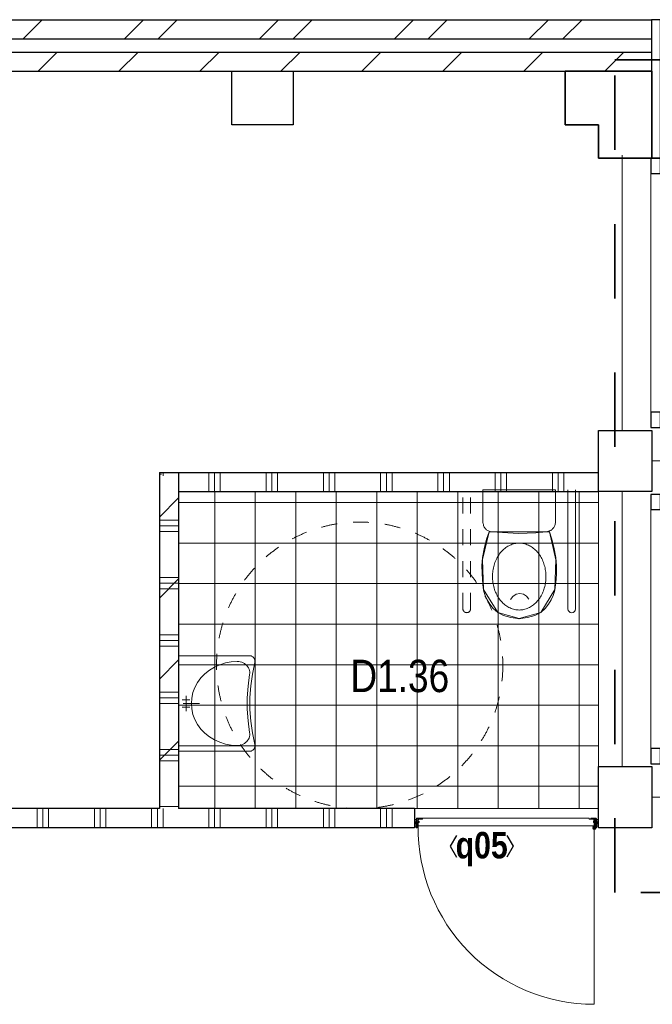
# Model space of a CAD drawing. Header units: millimetres. Extents: x 274611 to 571164, y 158736 to 298905.
# Tile 145 of 172: x 534082 to 537397, y 205567 to 210722. Entities that reach past the tile are written whole.
import ezdxf
from ezdxf.enums import TextEntityAlignment as Align

# ---------------------------------------------------------------- set-up
doc = ezdxf.new("R2010")
doc.units = ezdxf.units.MM
doc.header["$LTSCALE"] = 400
doc.header["$PDMODE"] = 1
doc.header["$PDSIZE"] = 15
for name, pattern in [('STYLE_01', [0.416641, 0.208282, -0.208359]), ('STYLE_02', [0.694427, 0.486069, -0.208359]), ('STYLE_06', [1.041641, 0.625, -0.208282, 0.069427, -0.138931]), ('STYLE_22', [1.944444, 0.972222, -0.972222])]:
    doc.linetypes.add(name, pattern=pattern)
for name, color, linetype, lineweight in [('Buitenkozijnen', 140, 'Continuous', 15), ('Fragmentaanduiding', 1, 'STYLE_22', 35), ('kozijnen', 140, 'Continuous', 15), ('Kozijnmerken', 43, 'Continuous', 9), ('mat-afdichting', 9, 'Continuous', 5), ('mat-aluminium', 140, 'Continuous', 15), ('mat-baksteen', 5, 'Continuous', 25), ('mat-beton (ihwg)', 5, 'Continuous', 25), ('mat-kalkzandsteen', 5, 'Continuous', 25), ('mat-multiplex-hor', 140, 'Continuous', 15), ('mat-scheidingswand-horizontaal', 5, 'Continuous', 25), ('mat-scheidingswand-vertikaal', 5, 'Continuous', 25), ('mat-spuitwerk_marmo', 43, 'STYLE_02', 20), ('mat-staal', 5, 'Continuous', 25), ('None', 7, 'Continuous', 9), ('Ruimtenummers', 5, 'Continuous', 25), ('sanitair', 7, 'Continuous', 5), ('Tegelwerk', 92, 'STYLE_02', 25)]:
    doc.layers.add(name, color=color, linetype=linetype, lineweight=lineweight)
doc.styles.add('Arial Narrow', font='ARIALN.TTF', dxfattribs={"height": 222.25})
doc.styles.add('Arial Narrow (bold)', font='ARIALNB.TTF', dxfattribs={"height": 172.861111})

# ---------------------------------------------------------------- blocks, each defined once
blk = doc.blocks.new('*X685')
at = {"layer": 'None', "lineweight": 5}
blk.add_line((28691.9, 4500), (27820.1, 4500), dxfattribs=at)
blk = doc.blocks.new('*U686')
at = {"layer": 'None', "color": 43, "linetype": 'Continuous', "lineweight": 9}
for p, q in [((28741.1, 4492.5), (28731.1, 4458.7)), ((28741.1, 4458.7), (28731.1, 4492.5))]:
    blk.add_line(p, q, dxfattribs=at)
blk.add_lwpolyline([(28731.1, 4492.5), (28741.1, 4492.5), (28741.1, 4458.7), (28731.1, 4458.7)], close=True, dxfattribs=at)
blk = doc.blocks.new('*U687')
at = {"layer": 'None', "color": 43, "linetype": 'Continuous', "lineweight": 9}
for p, q in [((27777.1, 4492.5), (27787.1, 4457.7)), ((27777.1, 4457.7), (27787.1, 4492.5))]:
    blk.add_line(p, q, dxfattribs=at)
blk.add_lwpolyline([(27777.1, 4492.5), (27787.1, 4492.5), (27787.1, 4457.7), (27777.1, 4457.7)], close=True, dxfattribs=at)
blk = doc.blocks.new('*X688')
at = {"layer": 'None', "lineweight": 25}
blk.add_line((27787, 4452.5), (27791.1, 4456.5), dxfattribs=at)
blk = doc.blocks.new('*U689')
at = {"layer": 'mat-afdichting', "lineweight": 5}
for points in [[(27812.1, 4496.1), (27800.1, 4496.1), (27800.1, 4493.9), (27812.1, 4493.9)], [(28706.1, 4496.1), (28718.1, 4496.1), (28718.1, 4493.9), (28706.1, 4493.9)]]:
    blk.add_lwpolyline(points, close=True, dxfattribs=at)
at = {"layer": 'mat-aluminium', "lineweight": 15}
blk.add_lwpolyline([(27791.1, 4479.6), (27787.1, 4479.6), (27787.1, 4464.6), (27791.1, 4464.6)], close=True, dxfattribs=at)
at = {"layer": 'mat-multiplex-hor', "lineweight": 15, "flags": 128}
for points in [[(28713.3, 4481.6), (28720.6, 4481.6), (28719.9, 4493.9), (28691.9, 4493.9), (28691.9, 4500.1), (27820.1, 4500.1), (27820.1, 4493.9), (27797.8, 4493.9), (27797.2, 4481.6), (27803, 4481.6)], [(27803, 4478.6), (27797, 4478.6), (27796.1, 4460.1), (28722, 4460.1), (28720.8, 4478.6), (28713.3, 4478.6)]]:
    blk.add_lwpolyline(points, dxfattribs=at)
at = {"layer": 'mat-spuitwerk_marmo', "lineweight": 20}
blk.add_circle((28719.1, 4447.8), 4, dxfattribs=at)
at = {"layer": 'mat-staal', "lineweight": 5, "flags": 128}
for points in [[(27792.1, 4500.1, 0.414214), (27787.1, 4495.1), (27787, 4451.7), (27787, 4450), (27791, 4450), (27791, 4451.7), (27791.1, 4495.1), (27791.1, 4495.1, -0.414214), (27792.1, 4496.1), (27817.1, 4496.1), (27817.1, 4500.1)], [(28726.1, 4500.1, -0.414214), (28731.1, 4495.1), (28731.1, 4451.7), (28731.1, 4450), (28727.1, 4450), (28727.1, 4451.7), (28727.1, 4495.1), (28727.1, 4495.1, 0.414214), (28726.1, 4496.1), (28701.1, 4496.1), (28701.1, 4500.1)]]:
    blk.add_lwpolyline(points, format="xyb", close=True, dxfattribs=at)
at = {"layer": 'None', "color": 43, "linetype": 'Continuous', "lineweight": 9}
blk.add_line((28719.1, 4447.8), (28719.1, 3525.2), dxfattribs=at)
for points in [[(28714, 4450.3), (28712.2, 4451.9), (28719.5, 4460.4), (28717.8, 4493.3), (28720.2, 4493.4), (28722, 4459.5)], [(28724.6, 4493.8), (28727, 4493.8), (28727, 4446.7), (28724.6, 4446.7)]]:
    blk.add_lwpolyline(points, close=True, dxfattribs=at)
at = {"layer": 'None', "color": 92, "linetype": 'Continuous', "lineweight": 25, "flags": 128}
for points in [[(27802.1, 4480.9), (27797.1, 4480.9)], [(27797.1, 4478.9), (27802.1, 4478.9), (27802.1, 4480.9)], [(28720.9, 4480.9), (28715.9, 4480.9)], [(28715.9, 4478.9), (28720.9, 4478.9), (28720.9, 4480.9)]]:
    blk.add_lwpolyline(points, dxfattribs=at)
at = {"layer": 'None', "color": 140, "linetype": 'Continuous', "lineweight": 15}
blk.add_circle((28719.1, 4447.8), 8, dxfattribs=at)
at = {"layer": 'None', "color": 43, "linetype": 'Continuous', "lineweight": 9}
blk.add_arc((28719.1, 4447.8), 922.6, 179.2903, 270, dxfattribs=at)
at = {"layer": 'None', "color": 8, "linetype": 'Continuous', "lineweight": 5}
for p in [(27777.1, 4496.1), (27777.1, 4466.1), (27788, 4448.5), (28730.1, 4448.5), (28741.1, 4466.1)]:
    blk.add_point(p, dxfattribs=at)
at = {"layer": 'mat-multiplex-hor'}
blk.add_blockref('*X685', (0, 0), dxfattribs=at)
at = {"layer": 'mat-staal'}
blk.add_blockref('*X688', (0, 0), dxfattribs=at)
at = {"layer": 'None', "color": 7}
for name in ['*U687', '*U686']:
    blk.add_blockref(name, (0, 0), dxfattribs=at)
blk = doc.blocks.new('*X907')
at = {"layer": 'None', "lineweight": 9}
for p, q in [((26441.1, 6076.4), (26541.1, 6176.4)), ((26441.1, 5652.1), (26541.1, 5752.1)), ((26441.1, 5227.9), (26541.1, 5327.9)), ((26441.1, 4803.6), (26541.1, 4903.6))]:
    blk.add_line(p, q, dxfattribs=at)
blk = doc.blocks.new('*X908')
at = {"layer": 'None', "lineweight": 5}
for p, q in [((26730.9, 4550), (26730.9, 6210)), ((26943.1, 4550), (26943.1, 6210)), ((27155.2, 4550), (27155.2, 6210)), ((27367.4, 4550), (27367.4, 6210)), ((27579.5, 4550), (27579.5, 6210)), ((27791.7, 4550), (27791.7, 6210)), ((28003.8, 4550), (28003.8, 6210)), ((28216, 4550), (28216, 6210)), ((28428.1, 4550), (28428.1, 6210)), ((28640.3, 4550), (28640.3, 6210)), ((26541.1, 6151.8), (28741.1, 6151.8)), ((26541.1, 5939.7), (28741.1, 5939.7)), ((26541.1, 5727.6), (28741.1, 5727.6)), ((26541.1, 5515.4), (28741.1, 5515.4)), ((26541.1, 5303.3), (28741.1, 5303.3)), ((26541.1, 5091.2), (28741.1, 5091.2)), ((26541.1, 4879), (28741.1, 4879)), ((26541.1, 4666.9), (28741.1, 4666.9))]:
    blk.add_line(p, q, dxfattribs=at)
blk = doc.blocks.new('*U909')
at = {"layer": 'None', "color": 43, "linetype": 'Continuous', "lineweight": 9}
for points in [[(28516.1, 6219.5), (28136.1, 6219.5), (28136.1, 6047.5), (28137.1, 6040.5), (28138.1, 6036.5), (28139.1, 6031.5), (28141.1, 6027.5), (28143.1, 6023.5), (28145.1, 6020.5), (28148.1, 6016.5), (28151.1, 6013.5), (28154.1, 6010.5), (28157.1, 6007.5), (28161.1, 6005.5), (28165.1, 6003.5), (28169.1, 6001.5), (28173.1, 6000.5), (28177.1, 5999.5), (28182.1, 5999.5), (28183.1, 5999.5), (28322.1, 5989.5), (28413.1, 5993.5), (28467.1, 5999.5), (28475.1, 6000.5), (28479.1, 6001.5), (28483.1, 6003.5), (28487.1, 6004.5), (28491.1, 6006.5), (28495.1, 6009.5), (28498.1, 6011.5), (28501.1, 6014.5), (28504.1, 6017.5), (28507.1, 6021.5), (28509.1, 6025.5), (28511.1, 6028.5), (28513.1, 6032.5), (28514.1, 6037.5), (28515.1, 6041.5), (28516.1, 6045.5), (28516.1, 6046.5)], [(28168.1, 5999.5), (28484.1, 5999.5), (28518.7, 5851.5), (28512.4, 5696.2), (28439, 5577.2), (28326.1, 5544.5), (28213.2, 5577.2), (28139.7, 5696.2), (28133.6, 5853.5)], [(28326.1, 5939.5), (28320, 5939.4), (28313.9, 5938.9), (28307.8, 5938), (28301.8, 5936.9), (28295.8, 5935.4), (28289.9, 5933.6), (28284, 5931.4), (28278.2, 5929), (28272.5, 5926.2), (28266.9, 5923.1), (28261.4, 5919.8), (28256.1, 5916.1), (28250.9, 5912.1), (28245.8, 5907.9), (28240.9, 5903.4), (28236.1, 5898.6), (28231.5, 5893.6), (28227.1, 5888.3), (28222.9, 5882.8), (28218.8, 5877), (28215, 5871.1), (28211.4, 5864.9), (28208, 5858.6), (28204.9, 5852), (28201.9, 5845.3), (28199.2, 5838.5), (28196.8, 5831.5), (28194.5, 5824.4), (28192.6, 5817.2), (28190.9, 5809.8), (28189.4, 5802.4), (28188.2, 5794.9), (28187.3, 5787.4), (28186.6, 5779.8), (28186.2, 5772.2), (28186.1, 5764.5), (28186.2, 5756.9), (28186.6, 5749.3), (28187.3, 5741.7), (28188.2, 5734.2), (28189.4, 5726.7), (28190.9, 5719.2), (28192.6, 5711.9), (28194.5, 5704.7), (28196.8, 5697.6), (28199.2, 5690.6), (28201.9, 5683.7), (28204.9, 5677), (28208, 5670.5), (28211.4, 5664.2), (28215, 5658), (28218.8, 5652.1), (28222.9, 5646.3), (28227.1, 5640.8), (28231.5, 5635.5), (28236.1, 5630.5), (28240.9, 5625.7), (28245.8, 5621.2), (28250.9, 5617), (28256.1, 5613), (28261.5, 5609.3), (28266.9, 5605.9), (28272.5, 5602.9), (28278.2, 5600.1), (28284, 5597.6), (28289.9, 5595.5), (28295.8, 5593.7), (28301.8, 5592.2), (28307.8, 5591), (28313.9, 5590.2), (28320, 5589.7), (28326.1, 5589.5), (28332.2, 5589.7), (28338.3, 5590.2), (28344.4, 5591), (28350.4, 5592.2), (28356.4, 5593.7), (28362.3, 5595.5), (28368.2, 5597.6), (28374, 5600.1), (28379.7, 5602.9), (28385.3, 5605.9), (28390.7, 5609.3), (28396.1, 5613), (28401.3, 5617), (28406.4, 5621.2), (28411.3, 5625.7), (28416.1, 5630.5), (28420.7, 5635.5), (28425.1, 5640.8), (28429.3, 5646.3), (28433.3, 5652.1), (28437.2, 5658), (28440.8, 5664.2), (28444.2, 5670.5), (28447.3, 5677), (28450.3, 5683.7), (28453, 5690.6), (28455.4, 5697.6), (28457.7, 5704.7), (28459.6, 5711.9), (28461.3, 5719.2), (28462.8, 5726.7), (28464, 5734.2), (28464.9, 5741.7), (28465.6, 5749.3), (28466, 5756.9), (28466.1, 5764.5), (28466, 5772.2), (28465.6, 5779.8), (28464.9, 5787.4), (28464, 5794.9), (28462.8, 5802.4), (28461.3, 5809.8), (28459.6, 5817.2), (28457.7, 5824.4), (28455.4, 5831.5), (28453, 5838.5), (28450.3, 5845.3), (28447.3, 5852), (28444.2, 5858.6), (28440.8, 5864.9), (28437.2, 5871.1), (28433.3, 5877), (28429.3, 5882.8), (28425.1, 5888.3), (28420.7, 5893.6), (28416.1, 5898.6), (28411.3, 5903.4), (28406.4, 5907.9), (28401.3, 5912.1), (28396.1, 5916.1), (28390.7, 5919.8), (28385.3, 5923.1), (28379.7, 5926.2), (28374, 5929), (28368.2, 5931.4), (28362.3, 5933.6), (28356.4, 5935.4), (28350.4, 5936.9), (28344.4, 5938), (28338.3, 5938.9), (28332.2, 5939.4)]]:
    blk.add_lwpolyline(points, close=True, dxfattribs=at)
for points in [[(28329.1, 5544), (28282.7, 5550.5), (28244.1, 5561.5), (28213.2, 5577.2), (28190, 5597.5), (28172.5, 5620.1), (28158.6, 5642.5), (28148.2, 5664.9), (28141.4, 5687.2), (28138, 5705.1), (28135.3, 5725.5), (28133.2, 5748.4), (28131.5, 5782.9), (28131.1, 5821.7), (28134.4, 5864.3), (28142.5, 5910.4), (28155.3, 5960), (28168.1, 5999.5)], [(28323.1, 5544), (28369.4, 5550.5), (28408.1, 5561.5), (28439, 5577.2), (28462.1, 5597.5), (28479.6, 5620.1), (28493.6, 5642.5), (28503.9, 5664.9), (28510.7, 5687.2), (28514.1, 5705.1), (28516.9, 5725.5), (28518.9, 5748.4), (28520.6, 5782.9), (28521, 5821.7), (28517.7, 5864.3), (28509.6, 5910.4), (28496.8, 5960), (28484.1, 5999.5)], [(28281, 5644.9), (28292.6, 5661), (28309.3, 5671.7), (28328.7, 5675.5), (28348.2, 5672), (28365, 5661.5), (28376.8, 5645.6)]]:
    blk.add_lwpolyline(points, dxfattribs=at)
blk = doc.blocks.new('*U910')
at = {"layer": 'None', "color": 140, "linetype": 'STYLE_01', "lineweight": 5}
for p, q in [((28031.1, 5595.6), (28031.1, 6219.5)), ((28071.1, 5595.6), (28071.1, 6219.5))]:
    blk.add_line(p, q, dxfattribs=at)
at = {"layer": 'None', "color": 140, "linetype": 'Continuous', "lineweight": 5}
for p, q in [((28581.1, 6219.5), (28581.1, 5595.6)), ((28621.1, 6219.5), (28621.1, 5595.6))]:
    blk.add_line(p, q, dxfattribs=at)
at = {"layer": 'None', "color": 140, "linetype": 'STYLE_01', "lineweight": 5}
blk.add_arc((28051.1, 5595.6), 20, 180, 0, dxfattribs=at)
at = {"layer": 'None', "color": 140, "linetype": 'Continuous', "lineweight": 5}
blk.add_arc((28601.1, 5595.6), 20, 180, 0, dxfattribs=at)
at = {"layer": 'mat-kalkzandsteen', "color": 7}
blk.add_blockref('*U909', (0, 0), dxfattribs=at)
blk = doc.blocks.new('53.1 kraan')
at = {"layer": 'None', "color": 43, "linetype": 'Continuous', "lineweight": 9}
for p, q in [((-40, 0), (0, 0)), ((-20, -20), (-20, 20)), ((0, 15), (0, -70)), ((0, 0), (40, 0)), ((20, -20), (20, 20))]:
    blk.add_line(p, q, dxfattribs=at)
at = {"layer": 'None', "color": 43, "linetype": 'Continuous', "lineweight": 25}
blk.add_point((0, 0), dxfattribs=at)
blk = doc.blocks.new('*U293')
at = {"layer": 'sanitair', "color": 43, "linetype": 'Continuous', "lineweight": 9}
for p, q in [((-250, -373.3), (-250, 0)), ((-250, 0), (250, 0)), ((250, 0), (250, -373.3))]:
    blk.add_line(p, q, dxfattribs=at)
blk.add_lwpolyline([(-214.6, -399.6), (-215.4, -399.1), (-215.1, -399.7), (-218.8, -400), (-222.5, -399.9), (-226.2, -399.4), (-229.8, -398.6), (-233.2, -397.3), (-236.4, -395.7), (-239.4, -393.7), (-242.1, -391.4), (-244.4, -388.8), (-246.4, -386), (-248, -383), (-249.1, -379.9), (-249.8, -376.6), (-250, -373.3), (-250, -373.3), (-250, 0), (250, 0), (250, -373.3), (249.8, -376.6), (249.1, -379.9), (248, -383), (246.4, -386), (244.4, -388.8), (242.1, -391.4), (239.4, -393.7), (236.5, -395.6), (233.2, -397.3), (229.8, -398.5), (226.2, -399.4), (222.6, -399.9), (218.8, -400), (215.2, -399.7), (215.1, -399.7), (215.1, -399.7), (154.3, -386.9), (92.9, -378.3), (31.2, -374), (-30.7, -374), (-92.4, -378.3), (-153.8, -386.8)], close=True, dxfattribs=at)
for points in [[(-220, -307.8), (-218.1, -276.4), (-212.5, -245.6), (-203.3, -215.8), (-190.5, -187.6), (-174.5, -161.5), (-155.6, -137.8), (-133.9, -117.1), (-110, -99.7), (-84.2, -85.7), (-56.9, -75.6), (-28.7, -69.5), (0, -67.5), (28.7, -69.5), (56.9, -75.6), (84.2, -85.7), (110, -99.7), (133.9, -117.1), (155.6, -137.8), (174.5, -161.5), (190.5, -187.6), (203.2, -215.8), (212.5, -245.6), (218.1, -276.4), (220, -307.8)], [(-151.8, -372.7), (-159.1, -373.3), (-166.4, -373), (-173.6, -371.6), (-180.6, -369.4), (-187.3, -366.2), (-193.6, -362.1), (-199.4, -357.2), (-204.6, -351.6), (-209.2, -345.4), (-213, -338.5), (-216, -331.3), (-218.2, -323.6), (-219.6, -315.8), (-220, -307.8)], [(220, -307.8), (219.6, -315.8), (218.2, -323.7), (216, -331.3), (213, -338.6), (209.2, -345.4), (204.6, -351.7), (199.4, -357.3), (193.6, -362.1), (187.3, -366.2), (180.6, -369.4), (173.5, -371.7), (166.3, -373), (159, -373.3), (151.7, -372.7)], [(-151.9, -372.6), (-91.4, -364.4), (-30.5, -360.3), (30.4, -360.3), (91.2, -364.4), (151.7, -372.6)]]:
    blk.add_lwpolyline(points, dxfattribs=at)
at = {"layer": 'sanitair', "color": 43}
blk.add_blockref('53.1 kraan', (0, -39.8), dxfattribs=at)
blk = doc.blocks.new('53.33-05 keramag pa')
at = {"layer": 'None', "color": 7}
blk.add_blockref('*U293', (0, 0), dxfattribs=at)
blk = doc.blocks.new('*X936')
at = {"layer": 'None', "lineweight": 9}
for p, q in [((26441.1, 6300), (26451.1, 6300)), ((26441.1, 6060), (26541.1, 6060)), ((26441.1, 6030), (26541.1, 6030)), ((26441.1, 6000), (26541.1, 6000)), ((26441.1, 5760), (26541.1, 5760)), ((26441.1, 5730), (26541.1, 5730)), ((26441.1, 5700), (26541.1, 5700)), ((26441.1, 5460), (26541.1, 5460)), ((26441.1, 5430), (26541.1, 5430)), ((26441.1, 5400), (26541.1, 5400)), ((26441.1, 5160), (26541.1, 5160)), ((26441.1, 5130), (26541.1, 5130)), ((26441.1, 5100), (26541.1, 5100)), ((26441.1, 4860), (26541.1, 4860)), ((26441.1, 4830), (26541.1, 4830)), ((26441.1, 4800), (26541.1, 4800)), ((26441.1, 4560), (26541.1, 4560))]:
    blk.add_line(p, q, dxfattribs=at)
blk = doc.blocks.new('*X998')
at = {"layer": 'None', "lineweight": 9}
for p, q in [((23683.5, 8410), (23783.5, 8510)), ((24107.8, 8410), (24207.8, 8510)), ((24532, 8410), (24632, 8510)), ((24956.3, 8410), (25056.3, 8510)), ((25380.6, 8410), (25480.6, 8510)), ((25804.8, 8410), (25904.8, 8510)), ((26229.1, 8410), (26329.1, 8510)), ((26653.4, 8410), (26753.4, 8510)), ((27077.6, 8410), (27177.6, 8510)), ((27501.9, 8410), (27601.9, 8510)), ((27926.1, 8410), (28026.1, 8510)), ((28350.4, 8410), (28450.4, 8510)), ((28774.7, 8410), (28874.7, 8510))]:
    blk.add_line(p, q, dxfattribs=at)
blk = doc.blocks.new('*X999')
at = {"layer": 'None', "lineweight": 9}
for p, q in [((23429.2, 8580), (23529.2, 8680)), ((23605.6, 8580), (23705.6, 8680)), ((24136.3, 8580), (24236.3, 8680)), ((24312.7, 8580), (24412.7, 8680)), ((24843.5, 8580), (24943.5, 8680)), ((25019.8, 8580), (25119.8, 8680)), ((25550.6, 8580), (25650.6, 8680)), ((25727, 8580), (25827, 8680)), ((26257.7, 8580), (26357.7, 8680)), ((26434.1, 8580), (26534.1, 8680)), ((26964.8, 8580), (27064.8, 8680)), ((27141.2, 8580), (27241.2, 8680)), ((27671.9, 8580), (27771.9, 8680)), ((27848.3, 8580), (27948.3, 8680)), ((28379, 8580), (28479, 8680)), ((28555.4, 8580), (28655.4, 8680))]:
    blk.add_line(p, q, dxfattribs=at)
blk = doc.blocks.new('Kolom hoek 330x330')
at = {"layer": 'mat-beton (ihwg)', "lineweight": 25, "flags": 128}
blk.add_lwpolyline([(-175, 0), (0, 0), (0, -175), (280, -175), (280, 280), (-175, 280)], close=True, dxfattribs=at)
blk = doc.blocks.new('Kolom 280x320')
at = {"layer": 'mat-beton (ihwg)', "lineweight": 25}
blk.add_lwpolyline([(-300, 160), (-20, 160), (-20, -160), (-300, -160)], close=True, dxfattribs=at)
at = {"layer": 'None', "color": 92, "linetype": 'Continuous', "lineweight": 5}
blk.add_point((0, 0), dxfattribs=at)
blk = doc.blocks.new('Gevelpui best 1410 (2D)')
at = {"layer": 'Buitenkozijnen', "lineweight": 15}
for p, q in [((-260, 0), (-260, -1410)), ((-260, 0), (-210, 0)), ((-210, 0), (-210, -1410)), ((-260, -1410), (-210, -1410))]:
    blk.add_line(p, q, dxfattribs=at)
at = {"layer": 'Buitenkozijnen', "color": 92, "lineweight": 25}
for points in [[(-260, 0), (-210, 0), (-210, -80), (-260, -80)], [(-260, -1330), (-210, -1330), (-210, -1410), (-260, -1410)]]:
    blk.add_lwpolyline(points, close=True, dxfattribs=at)
at = {"layer": 'None', "color": 43, "linetype": 'Continuous', "lineweight": 9}
blk.add_line((-410, 15), (-410, -1425), dxfattribs=at)
blk = doc.blocks.new('*X1238')
at = {"layer": 'None', "lineweight": 9}
for p, q in [((23100, 4450), (23100, 4550)), ((23130, 4450), (23130, 4550)), ((23160, 4450), (23160, 4550)), ((23400, 4450), (23400, 4550)), ((23430, 4450), (23430, 4550)), ((23460, 4450), (23460, 4550)), ((23700, 4450), (23700, 4550)), ((23730, 4450), (23730, 4550)), ((23760, 4450), (23760, 4550)), ((24000, 4450), (24000, 4550)), ((24030, 4450), (24030, 4550)), ((24060, 4450), (24060, 4550)), ((24300, 4450), (24300, 4550)), ((24330, 4450), (24330, 4550)), ((24360, 4450), (24360, 4550)), ((24600, 4450), (24600, 4550)), ((24630, 4450), (24630, 4550)), ((24660, 4450), (24660, 4550)), ((24900, 4450), (24900, 4550)), ((24930, 4450), (24930, 4550)), ((24960, 4450), (24960, 4550)), ((25200, 4450), (25200, 4550)), ((25230, 4450), (25230, 4550)), ((25260, 4450), (25260, 4550)), ((25500, 4450), (25500, 4550)), ((25530, 4450), (25530, 4550)), ((25560, 4450), (25560, 4550)), ((25800, 4450), (25800, 4550)), ((25830, 4450), (25830, 4550)), ((25860, 4450), (25860, 4550)), ((26100, 4450), (26100, 4550)), ((26130, 4450), (26130, 4550)), ((26160, 4450), (26160, 4550)), ((26400, 4450), (26400, 4550)), ((26430, 4450), (26430, 4550)), ((26460, 4450), (26460, 4550)), ((26700, 4450), (26700, 4550)), ((26730, 4450), (26730, 4550)), ((26760, 4450), (26760, 4550)), ((27000, 4450), (27000, 4550)), ((27030, 4450), (27030, 4550)), ((27060, 4450), (27060, 4550)), ((27300, 4450), (27300, 4550)), ((27330, 4450), (27330, 4550)), ((27360, 4450), (27360, 4550)), ((27600, 4450), (27600, 4550)), ((27630, 4450), (27630, 4550)), ((27660, 4450), (27660, 4550)), ((22860, 4450), (22860, 4453))]:
    blk.add_line(p, q, dxfattribs=at)
blk = doc.blocks.new('*X1240')
at = {"layer": 'None', "lineweight": 9}
for p, q in [((26460, 6291.1), (26460, 6310)), ((26700, 6210), (26700, 6310)), ((26730, 6210), (26730, 6310)), ((26760, 6210), (26760, 6310)), ((27000, 6210), (27000, 6310)), ((27030, 6210), (27030, 6310)), ((27060, 6210), (27060, 6310)), ((27300, 6210), (27300, 6310)), ((27330, 6210), (27330, 6310)), ((27360, 6210), (27360, 6310)), ((27600, 6210), (27600, 6310)), ((27630, 6210), (27630, 6310)), ((27660, 6210), (27660, 6310)), ((27900, 6210), (27900, 6310)), ((27930, 6210), (27930, 6310)), ((27960, 6210), (27960, 6310)), ((28200, 6210), (28200, 6310)), ((28230, 6210), (28230, 6310)), ((28260, 6210), (28260, 6310)), ((28500, 6210), (28500, 6310)), ((28530, 6210), (28530, 6310)), ((28560, 6210), (28560, 6310))]:
    blk.add_line(p, q, dxfattribs=at)
blk = doc.blocks.new('Kozijnmerk 50')
at = {"layer": 'Kozijnmerken', "color": 92, "linetype": 'Continuous', "lineweight": 25}
for points in [[(-132.2, 50.6), (-164.8, -5.8), (-132.2, -62.1)], [(132.2, 50.6), (164.8, -5.8), (132.2, -62.1)]]:
    blk.add_lwpolyline(points, dxfattribs=at)
at = {"layer": 'None', "color": 43, "style": 'Arial Narrow (bold)'}
blk.add_attdef('merk', text='', height=138.3, dxfattribs=at).set_placement((0, 0), align=Align.MIDDLE_CENTER)

msp = doc.modelspace()

# ---------------------------------------------------------------- linework, layer by layer
at = {"layer": 'Fragmentaanduiding', "lineweight": 35}
msp.add_lwpolyline([(537200.18474, 210511.95664), (546280.18474, 210511.95664), (546280.18474, 206151.95664), (537200.18474, 206151.95664)], close=True, dxfattribs=at)
at = {"layer": 'kozijnen', "color": 92, "lineweight": 25}
msp.add_lwpolyline([(537393.14411, 209996.95664), (537439.18474, 209996.95664), (537439.18474, 210721.95664), (537393.14411, 210721.95664)], close=True, dxfattribs=at)
at = {"layer": 'mat-baksteen', "lineweight": 25}
for p, q in [((531659.18474, 210721.95664), (537393.14411, 210721.95664)), ((531759.18474, 210621.95664), (537393.14411, 210621.95664))]:
    msp.add_line(p, q, dxfattribs=at)
at = {"layer": 'mat-beton (ihwg)', "lineweight": 25}
msp.add_lwpolyline([(536939.18474, 210451.95664), (537394.18474, 210451.95664), (537394.18474, 209996.95664), (537114.18474, 209996.95664), (537114.18474, 210171.95664), (536939.18474, 210171.95664)], close=True, dxfattribs=at)
at = {"layer": 'mat-kalkzandsteen', "lineweight": 25}
for p, q in [((531834.18474, 210551.95664), (537393.12537, 210551.95664)), ((531834.18474, 210451.95664), (537393.12537, 210451.95664))]:
    msp.add_line(p, q, dxfattribs=at)
at = {"layer": 'mat-kalkzandsteen', "color": 92, "linetype": 'Continuous', "lineweight": 25}
for p, q in [((534814.18474, 208351.95664), (534814.18474, 206591.95664)), ((534914.18474, 208351.95664), (534914.18474, 206591.95664))]:
    msp.add_line(p, q, dxfattribs=at)
at = {"layer": 'mat-scheidingswand-horizontaal', "lineweight": 25}
for p, q in [((534814.18474, 208351.95664), (537114.18474, 208351.95664)), ((534914.18474, 208251.95664), (537114.18474, 208251.95664)), ((534814.18474, 206591.95664), (532430.16252, 206591.95664)), ((536150.18474, 206591.95664), (534914.18474, 206591.95664)), ((536150.18474, 206591.95664), (536150.18474, 206491.95664)), ((536150.18474, 206491.95664), (531230.16252, 206491.95664))]:
    msp.add_line(p, q, dxfattribs=at)
at = {"layer": 'mat-scheidingswand-vertikaal', "lineweight": 25}
for p, q in [((534814.18474, 208351.95664), (534814.18474, 206591.95664)), ((534914.18474, 208251.95664), (534914.18474, 206591.95664))]:
    msp.add_line(p, q, dxfattribs=at)
at = {"layer": 'None', "color": 7, "linetype": 'STYLE_06', "lineweight": 9}
for p, q in [((538892.70484, 208411.95664), (537392.70484, 208411.95664)), ((538892.70484, 206651.95664), (537392.70484, 206651.95664))]:
    msp.add_line(p, q, dxfattribs=at)
at = {"layer": 'None', "color": 8, "linetype": 'STYLE_01', "lineweight": 5}
msp.add_circle((535863.34684, 207341.95664), 750, dxfattribs=at)
at = {"layer": 'Tegelwerk', "color": 8, "linetype": 'Continuous', "lineweight": 5}
msp.add_lwpolyline([(534914.18474, 208251.95664), (534914.18474, 206591.95664), (537114.18474, 206591.95664), (537114.18474, 208251.95664)], close=True, dxfattribs=at)

# ---------------------------------------------------------------- block references
at = {"layer": 'kozijnen', "color": 7, "xscale": -1, "rotation": 180}
for p in [(537649.14411, 208586.95664), (537649.14411, 206826.95664)]:
    msp.add_blockref('Gevelpui best 1410 (2D)', p, dxfattribs=at)
at = {"layer": 'Kozijnmerken', "color": 7}
ref = msp.add_blockref('Kozijnmerk 50', (536502.60831, 206400.26945), dxfattribs=dict(at, xscale=-1))
ref.add_attrib('merk', 'q05', dxfattribs={"layer": 'None', "color": 43, "height": 138.288889, "style": 'Arial Narrow (bold)'}).set_placement((536502.60831, 206400.26945), align=Align.MIDDLE_CENTER)
at = {"layer": 'mat-baksteen'}
msp.add_blockref('*X999', (508373.12537, 202041.95664), dxfattribs=at)
at = {"layer": 'mat-baksteen', "color": 7, "rotation": 180}
for p in [(537094.18474, 208411.95664), (537094.18474, 206651.95664)]:
    msp.add_blockref('Kolom 280x320', p, dxfattribs=at)
at = {"layer": 'mat-beton (ihwg)', "color": 7, "rotation": 90}
msp.add_blockref('Kolom 280x320', (535354.18474, 210471.95664), dxfattribs=at)
at = {"layer": 'mat-beton (ihwg)', "color": 7}
msp.add_blockref('Kolom hoek 330x330', (537114.18474, 210171.95664), dxfattribs=at)
msp.add_blockref('Kolom hoek 330x330', (537114.18474, 210171.95664), dxfattribs=at)
at = {"layer": 'mat-kalkzandsteen'}
msp.add_blockref('*X998', (508373.12537, 202041.95664), dxfattribs=at)
at = {"layer": 'mat-kalkzandsteen', "color": 92}
msp.add_blockref('*X907', (508373.12537, 202041.95664), dxfattribs=at)
at = {"layer": 'mat-scheidingswand-horizontaal'}
for name in ['*X1240', '*X1238']:
    msp.add_blockref(name, (508373.12537, 202041.95664), dxfattribs=at)
at = {"layer": 'mat-scheidingswand-vertikaal'}
msp.add_blockref('*X936', (508373.12537, 202041.95664), dxfattribs=at)
at = {"layer": 'None', "color": 7}
for name in ['*U910', '*U689']:
    msp.add_blockref(name, (508373.12537, 202041.95664), dxfattribs=at)
at = {"layer": 'None', "color": 7, "xscale": -1, "rotation": 90}
msp.add_blockref('53.33-05 keramag pa', (534914.18474, 207141.95664), dxfattribs=at)
at = {"layer": 'Tegelwerk', "color": 8}
msp.add_blockref('*X908', (508373.12537, 202041.95664), dxfattribs=at)

# ---------------------------------------------------------------- texts
at = {"layer": 'Ruimtenummers', "insert": (535814.74645, 207371.13225), "char_height": 169.333333, "attachment_point": 1, "style": 'Arial Narrow'}
msp.add_mtext('D1.36', dxfattribs=at)

doc.saveas('drawing.dxf')
